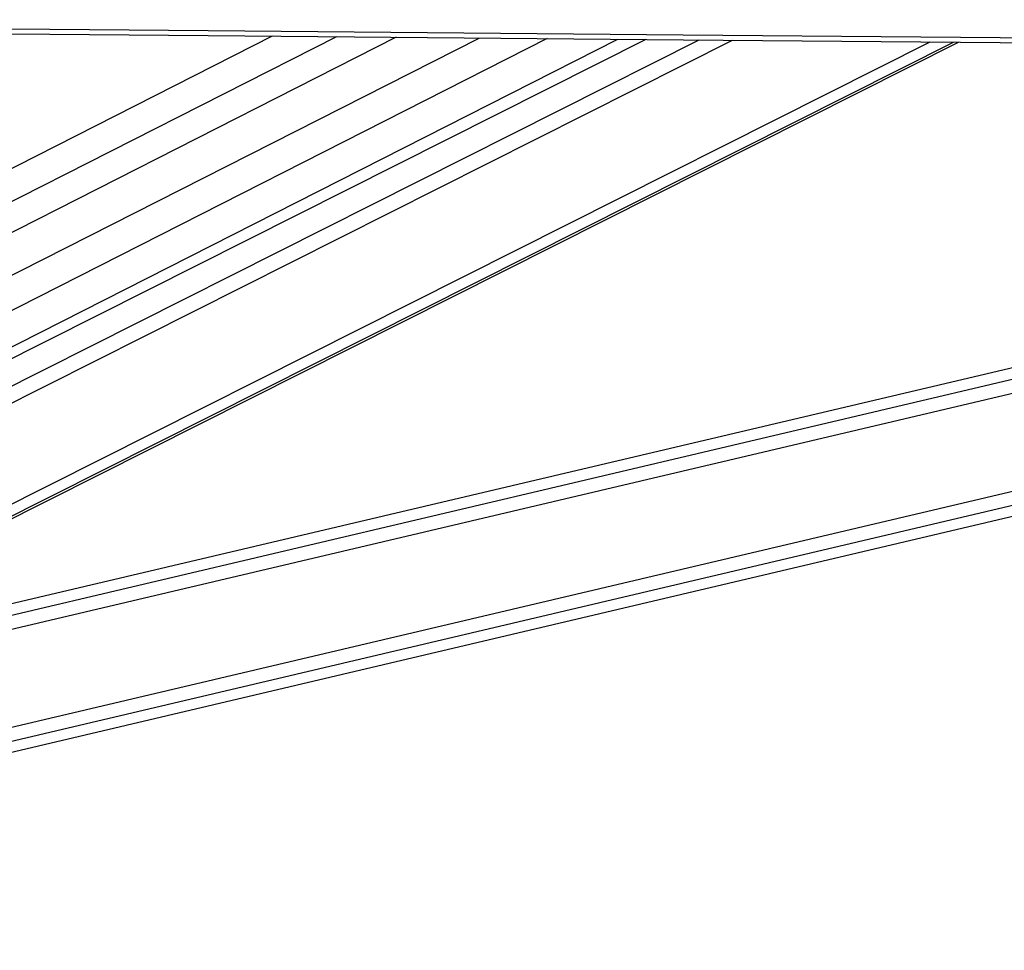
# Model space of a CAD drawing. Header units: millimetres. Extents: x 10 to 13239, y 20 to 10604.
# Tile 99 of 139: x 8920 to 9098, y 2934 to 3102. Entities that reach past the tile are written whole.
import ezdxf

# ---------------------------------------------------------------- set-up
doc = ezdxf.new("R2010")
doc.units = ezdxf.units.MM
doc.layers.add('COMPONENT_GEOMETRY', color=7, linetype='Continuous')
doc.styles.add('SLDTEXTSTYLE0', font='TXT', dxfattribs={"width": 0.75})
doc.dimstyles.new('SLDDIMSTYLE0', dxfattribs={"dimtxt": 75, "dimasz": 3.302, "dimexe": 0, "dimexo": 0.0625, "dimgap": 18.75, "dimtad": 0, "dimtih": 1, "dimtoh": 1, "dimdec": 0, "dimrnd": 1e-09, "dimzin": 12, "dimdsep": 46, "dimtxsty": 'SLDTEXTSTYLE0', "dimsah": 1, "dimcen": 0.09, "dimadec": 0, "dimazin": 3, "dimtfac": 1, "dimtdec": 0, "dimtofl": 0, "dimtmove": 0, "dimatfit": 3, "dimfxl": 1, "dimfrac": 2, "dimtolj": 1, "dimtzin": 12, "dimarcsym": 0})

# ---------------------------------------------------------------- blocks, each defined once
blk = doc.blocks.new('_D_8')
at = {"layer": 'COMPONENT_GEOMETRY', "color": 7}
for p, q in [((7293.38, 3087.78), (7683.05, 3087.78)), ((7679.88, 3087.78), (7679.88, 2097.18)), ((7529.83, 2081.95), (7506.97, 2081.95)), ((7506.97, 2081.95), (7506.97, 1962.88)), ((7829.93, 2081.95), (7852.78, 2081.95)), ((7852.78, 2081.95), (7852.78, 1962.88)), ((7506.97, 1962.88), (7529.83, 1962.88)), ((7852.78, 1962.88), (7829.93, 1962.88)), ((7679.88, 860.07), (7679.88, 1850.67)), ((10160.67, 860.07), (7676.7, 860.07))]:
    blk.add_line(p, q, dxfattribs=at)
for points in [[(7679.88, 3087.78), (7679.37, 3084.48), (7680.39, 3084.48)], [(7679.88, 860.07), (7680.39, 863.37), (7679.37, 863.37)]]:
    blk.add_solid(points, dxfattribs=at)
at = {"layer": 'COMPONENT_GEOMETRY', "color": 7, "char_height": 75, "attachment_point": 1, "style": 'SLDTEXTSTYLE0'}
for s, insert in [('7\'3.71"', (7529.83, 2059.56)), ('2228mm', (7475.29, 1947.35))]:
    blk.add_mtext(s, dxfattribs=dict(at, insert=insert))

msp = doc.modelspace()

# ---------------------------------------------------------------- linework, layer by layer
at = {"color": 8, "linetype": 'Continuous', "lineweight": 25}
for p, q in [((8965.88, 3098.82), (8736.78, 2982.5)), ((8988.23, 3098.62), (8736.76, 2970.95)), ((8977.49, 3098.72), (8736.77, 2976.5)), ((9015.47, 3098.39), (8755.25, 2966.27)), ((8782.91, 2967.3), (9042.88, 3098.15)), ((8785.11, 2965.33), (9048.88, 3098.09)), ((8851.68, 2980.62), (9084.46, 3097.79)), ((8859.73, 2982.52), (9088.67, 3097.75)), ((8800.33, 2966.5), (9347.44, 3095.51)), ((8800.9, 2964.1), (9357.8, 3095.42)), ((8804.84, 2947.39), (9429.99, 3094.8)), ((8805.41, 2944.99), (9440.33, 3094.71))]:
    msp.add_line(p, q, dxfattribs=at)
at = {"color": 7, "linetype": 'Continuous', "lineweight": 25}
for p, q in [((8736.75, 2963.21), (9003.2, 3098.49)), ((8761.16, 2962.71), (9028.17, 3098.27)), ((9033.25, 3098.23), (8777.77, 2969.64)), ((8861.53, 2982.94), (9089.61, 3097.74)), ((9339.21, 3095.58), (8799.89, 2968.41)), ((8805.85, 2943.1), (9448.5, 3094.64))]:
    msp.add_line(p, q, dxfattribs=at)
at = {"color": 7, "linetype": 'Continuous', "lineweight": 25, "flags": 128}
for points in [[(8729.45, 3101.8), (8740.16, 3101.7), (8783, 3101.33), (8825.83, 3100.95), (8868.66, 3100.58), (8911.5, 3100.21), (8954.33, 3099.83), (9039.99, 3099.09), (9082.83, 3098.72), (9125.66, 3098.35), (9168.49, 3097.97), (9211.33, 3097.6), (9254.16, 3097.23), (9296.99, 3096.86), (9339.83, 3096.49), (9382.66, 3096.12), (9425.49, 3095.75), (9468.33, 3095.38)], [(8729.46, 3100.88), (8740.16, 3100.78), (8783, 3100.41), (8825.83, 3100.04), (8868.66, 3099.66), (8911.5, 3099.29), (8954.33, 3098.92), (9040, 3098.17), (9082.83, 3097.8), (9125.66, 3097.43), (9168.5, 3097.06), (9211.33, 3096.69), (9254.16, 3096.31), (9296.99, 3095.94), (9339.83, 3095.57), (9382.66, 3095.2), (9425.49, 3094.83), (9468.33, 3094.47)]]:
    msp.add_lwpolyline(points, dxfattribs=at)

# ---------------------------------------------------------------- dimensions: what is measured, and where the dimension line sits
at = {"layer": 'COMPONENT_GEOMETRY', "color": 7}
dim = msp.add_linear_dim(base=(7679.88, 860.07), p1=(7292.11, 3087.78), p2=(10161.94, 860.07), angle=90, dimstyle='SLDDIMSTYLE0', dxfattribs=at)
dim.commit()
dim.dimension.update_dxf_attribs({"geometry": '_D_8', "text_midpoint": (7679.88, 1973.93), "dimtype": 160})

doc.saveas('drawing.dxf')
